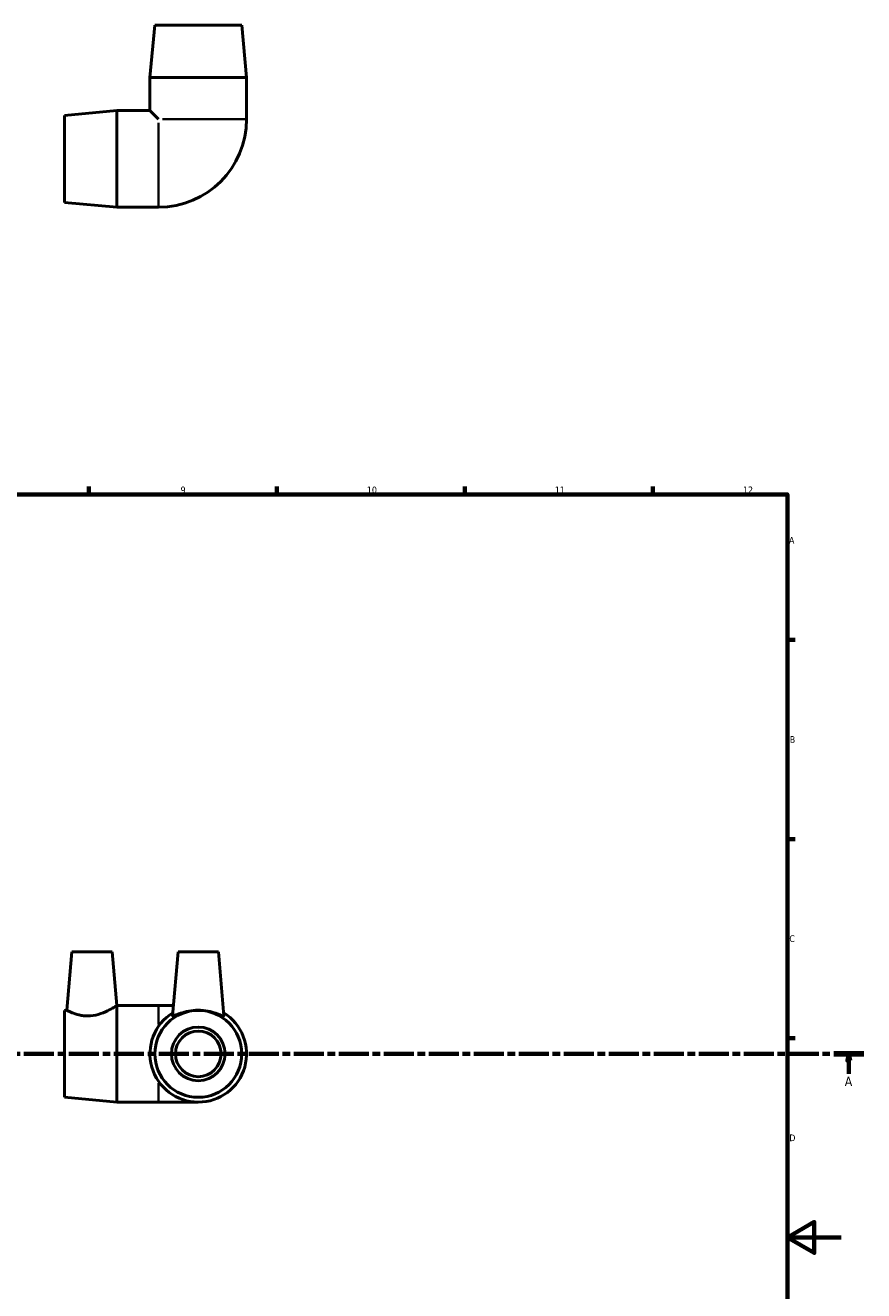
# Model space of a CAD drawing. Header units: millimetres. Extents: x -154 to 1311, y -206 to 761.
# Tile 5 of 7: x 537 to 849, y 277 to 749. Entities that reach past the tile are written whole.
import ezdxf

# ---------------------------------------------------------------- set-up
doc = ezdxf.new("R2010")
doc.units = ezdxf.units.MM
doc.linetypes.add('CHAIN', pattern=[0.3543, 0.2362, -0.0295, 0.0591, -0.0295])
for name, color, linetype, lineweight in [('Border (ISO)', 7, 'Continuous', 70), ('Section Line (ISO)', 7, 'CHAIN', 70), ('Visible (ISO)', 7, 'Continuous', 50), ('Visible Narrow (ISO)', 7, 'Continuous', 35)]:
    doc.layers.add(name, color=color, linetype=linetype, lineweight=lineweight)
doc.styles.add('Label Text (ISO)', font='tahoma.ttf')
doc.styles.add('Note Text (ISO)', font='tahoma.ttf')

# ---------------------------------------------------------------- blocks, each defined once
blk = doc.blocks.new('Borders Default Border')
at = {"layer": 'Border (ISO)'}
for p, q in [((560.67, 574), (560.67, 576.9)), ((630.75, 574), (630.75, 576.9)), ((700.83, 574), (700.83, 576.9)), ((770.92, 574), (770.92, 576.9)), ((821, 519.75), (823.9, 519.75)), ((821, 445.5), (823.9, 445.5)), ((821, 371.25), (823.9, 371.25))]:
    blk.add_line(p, q, dxfattribs=at)
at = {"layer": 'Border (ISO)', "flags": 128}
for points in [[(20, 20), (20, 574), (821, 574), (821, 20), (20, 20)], [(841, 297), (821, 297), (831, 302.77), (831, 291.23), (821, 297)]]:
    blk.add_lwpolyline(points, dxfattribs=at)
at = {"layer": 'Border (ISO)', "color": 232, "true_color": 0xca0064, "char_height": 2.5, "attachment_point": 7, "style": 'Note Text (ISO)'}
for s, insert in [('9', (594.88, 574.35)), ('10', (664.29, 574.35)), ('11', (734.37, 574.4)), ('12', (804.46, 574.4)), ('A', (821.59, 555.62)), ('B', (821.89, 481.37)), ('C', (821.73, 407.08)), ('D', (821.73, 332.88))]:
    blk.add_mtext(s, dxfattribs=dict(at, insert=insert))
blk = doc.blocks.new('2dTransSection0')
at = {"layer": 'Section Line (ISO)', "linetype": 'CHAIN', "ltscale": 47.315063}
blk.add_line((117.43, 365.43), (849.43, 365.43), dxfattribs=at)
at = {"layer": 'Section Line (ISO)', "linetype": 'Continuous', "lineweight": 140}
for p, q in [((117.43, 365.43), (128.59, 365.43)), ((838.27, 365.43), (849.43, 365.43))]:
    blk.add_line(p, q, dxfattribs=at)
at = {"layer": 'Section Line (ISO)', "linetype": 'Continuous'}
for p, q in [((123.01, 365.43), (122.51, 362.93)), ((123.01, 362.93), (123.01, 365.43)), ((123.51, 362.93), (123.01, 365.43)), ((843.85, 365.43), (843.35, 362.93)), ((843.85, 362.93), (843.85, 365.43)), ((844.35, 362.93), (843.85, 365.43)), ((122.51, 362.93), (123.51, 362.93)), ((123.01, 357.93), (123.01, 362.93)), ((843.35, 362.93), (844.35, 362.93)), ((843.85, 357.93), (843.85, 362.93))]:
    blk.add_line(p, q, dxfattribs=at)
at = {"layer": 'Section Line (ISO)', "linetype": 'Continuous', "flags": 128}
for points in [[(123.51, 362.93), (123.01, 365.43), (122.51, 362.93), (123.51, 362.93)], [(844.35, 362.93), (843.85, 365.43), (843.35, 362.93), (844.35, 362.93)]]:
    blk.add_lwpolyline(points, dxfattribs=at)
at = {"layer": 'Section Line (ISO)'}
for points in [[(123.51, 362.93), (123.01, 365.43), (122.51, 362.93), (123.51, 362.93)], [(844.35, 362.93), (843.85, 365.43), (843.35, 362.93), (844.35, 362.93)]]:
    blk.add_solid(points, dxfattribs=at)
at = {"layer": 'Section Line (ISO)', "char_height": 3.5, "attachment_point": 7, "style": 'Label Text (ISO)'}
for insert in [(121.52, 353.43), (842.36, 353.43)]:
    blk.add_mtext('A', dxfattribs=dict(at, insert=insert))

msp = doc.modelspace()

# ---------------------------------------------------------------- linework, layer by layer
at = {"layer": 'Visible (ISO)'}
for p, q in [((585.271, 748.839), (583.471, 729.427)), ((585.271, 748.839), (617.671, 748.839)), ((617.671, 748.839), (619.471, 729.427)), ((583.471, 729.427), (619.471, 729.427)), ((583.471, 729.427), (583.471, 717.039)), ((619.471, 729.427), (619.471, 713.839)), ((551.671, 715.239), (571.083, 717.039)), ((571.083, 681.039), (571.083, 717.039)), ((571.083, 717.039), (583.471, 717.039)), ((583.471, 717.039), (586.671, 713.839)), ((551.671, 682.839), (551.671, 715.239)), ((551.671, 682.839), (571.083, 681.039)), ((571.083, 681.039), (586.671, 681.039)), ((554.371, 403.427), (552.47, 381.701)), ((554.371, 403.427), (569.371, 403.427)), ((569.371, 403.427), (571.121, 383.431)), ((593.971, 403.427), (591.891, 379.647)), ((593.971, 403.427), (608.971, 403.427)), ((608.971, 403.427), (611.052, 379.647)), ((571.083, 347.427), (571.083, 383.407)), ((571.115, 383.427), (586.671, 383.427)), ((592.221, 383.427), (586.671, 383.427)), ((551.671, 381.627), (552.47, 381.701)), ((551.671, 349.227), (551.671, 381.627)), ((551.671, 349.227), (571.083, 347.427)), ((571.083, 347.427), (586.671, 347.427)), ((586.671, 347.427), (601.471, 347.427))]:
    msp.add_line(p, q, dxfattribs=at)
for radius in [16.2, 10, 8.5]:
    msp.add_circle((601.471, 365.427), radius, dxfattribs=at)
for centre, radius, start, end in [((586.671, 713.839), 32.8, 270, 0), ((601.471, 365.427), 18, 121.80379, 58.19621)]:
    msp.add_arc(centre, radius, start, end, dxfattribs=at)
for points, knots in [([(571.083, 383.407), (570.996, 383.352), (570.754, 383.198), (569.876, 382.664), (569.143, 382.233), (567.453, 381.354), (566.365, 380.84), (563.944, 380.002), (562.606, 379.692), (561.31, 379.592)], [4.4185893, 4.4185893, 4.4185893, 4.4185893, 4.7088938, 4.7088938, 5.0841737, 5.0841737, 5.474754, 5.474754, 5.8653344, 5.8653344, 5.8653344, 5.8653344]), ([(561.31, 379.592), (560.731, 379.547), (560.139, 379.541), (558.971, 379.606), (558.397, 379.678), (556.76, 379.977), (555.785, 380.285), (554.253, 380.855), (553.585, 381.158), (552.693, 381.584), (552.47, 381.701), (552.47, 381.701)], [5.8653344, 5.8653344, 5.8653344, 5.8653344, 6.0397148, 6.0397148, 6.2140952, 6.2140952, 6.562856, 6.562856, 6.9145685, 6.9145685, 7.266281, 7.266281, 7.266281, 7.266281]), ([(611.04, 379.592), (611.01, 379.547), (610.922, 379.541), (610.626, 379.606), (610.417, 379.678), (609.631, 379.977), (608.884, 380.285), (607.218, 380.855), (606.173, 381.158), (603.887, 381.584), (602.644, 381.701), (600.299, 381.701), (599.055, 381.584), (596.769, 381.158), (595.725, 380.855), (594.058, 380.285), (593.312, 379.977), (592.525, 379.678), (592.317, 379.606), (592.02, 379.541), (591.932, 379.547), (591.893, 379.606), (591.889, 379.625), (591.891, 379.648)], [5.8653344, 5.8653344, 5.8653344, 5.8653344, 6.0397148, 6.0397148, 6.2140952, 6.2140952, 6.562856, 6.562856, 6.9145685, 6.9145685, 7.266281, 7.266281, 7.6179935, 7.6179935, 7.969706, 7.969706, 8.3184668, 8.3184668, 8.4928472, 8.4928472, 8.6672276, 8.6672276, 8.7233665, 8.7233665, 8.7233665, 8.7233665])]:
    msp.add_open_spline(points, degree=3, knots=knots, dxfattribs=at)
for points in [[(571.083, 383.407), (571.108, 383.423), (571.121, 383.431), (571.121, 383.431)], [(611.051, 379.648), (611.053, 379.625), (611.05, 379.606), (611.04, 379.592)]]:
    msp.add_open_spline(points, degree=3, dxfattribs=at)
at = {"layer": 'Visible Narrow (ISO)'}
for p, q in [((586.671, 681.184), (586.671, 712.425)), ((588.086, 713.839), (619.327, 713.839)), ((586.671, 376.374), (586.671, 383.406)), ((586.671, 347.448), (586.671, 354.48))]:
    msp.add_line(p, q, dxfattribs=at)

# ---------------------------------------------------------------- block references
msp.add_blockref('Borders Default Border', (0, 0))
at = {"layer": 'Section Line (ISO)'}
msp.add_blockref('2dTransSection0', (0, 0), dxfattribs=at)

doc.saveas('drawing.dxf')
